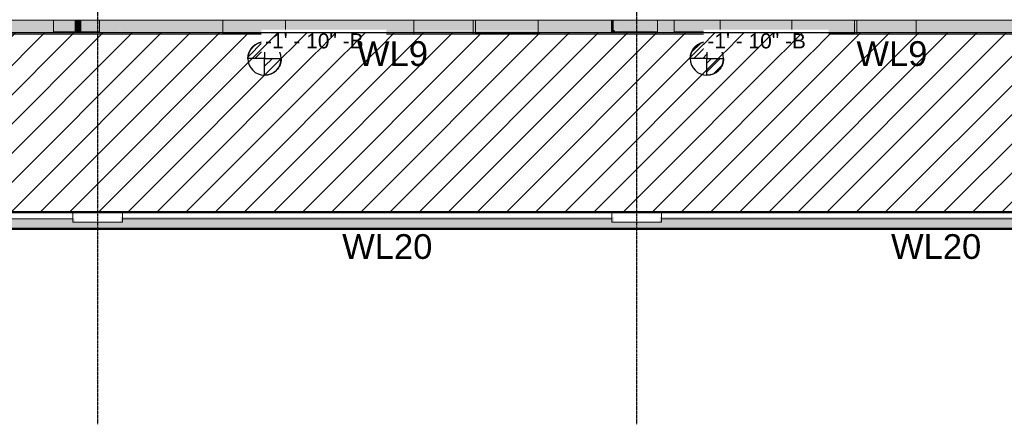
# Model space of a CAD drawing. Header units: inches. Extents: x -4126 to -1814, y 9773 to 12338.
# Tile 19 of 113: x -3529 to -2931, y 9773 to 10018. Entities that reach past the tile are written whole.
import ezdxf

# ---------------------------------------------------------------- set-up
doc = ezdxf.new("R2010")
doc.units = ezdxf.units.IN
doc.header["$MEASUREMENT"] = 0
doc.linetypes.add('Grid Line 1_2_', pattern=[0.875, 0.5, -0.125, 0.125, -0.125])
for name, color, linetype, lineweight in [('A-WALL', 113, 'Continuous', 13), ('G-ANNO-DIMS', 111, 'Continuous', 9), ('S-FNDN', 32, 'Continuous', 13), ('S-GRID', 1, 'Continuous', 9)]:
    doc.layers.add(name, color=color, linetype=linetype, lineweight=lineweight)
doc.layers.add('LOAD_HATCH', color=8, linetype='Continuous')
doc.layers.add('loads', color=1, linetype='Continuous')
doc.styles.add('Arial', font='Arial.ttf', dxfattribs={"height": 18})
doc.styles.add('Arial_2', font='arial.ttf', dxfattribs={"height": 9.070866})
pattern_1 = [(315, (32.413, 104.108), (0.027577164, 0.027577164), [])]
pattern_2 = [(315, (35.209, 104.108), (0.027577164, 0.027577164), [])]

# ---------------------------------------------------------------- blocks, each defined once
blk = doc.blocks.new('CTR - 1st Phase - Shell_rvt-1-FRAMING PLAN - 1ST FLOOR')
at = {"layer": 'A-WALL', "lineweight": 5, "transparency": 33554585}
h = blk.add_hatch(color=13, dxfattribs=at)
h.paths.add_polyline_path([(-3531.71, 10009.09), (-3495.32, 10009.09), (-3495.32, 10009.49), (-3770.72, 10009.49), (-3770.72, 10009.09)], flags=0)
h.paths.add_polyline_path([(-3819.32, 10009.09), (-3808.75, 10009.09), (-3808.75, 10009.49), (-3819.32, 10009.49)], flags=0)
h.paths.add_polyline_path([(-3531.71, 10010.44), (-3495.32, 10010.44), (-3495.32, 10010.59), (-3508.12, 10010.59), (-3508.12, 10010.87), (-3770.72, 10010.87), (-3770.72, 10010.44)], flags=0)
h.paths.add_polyline_path([(-3819.32, 10010.44), (-3808.75, 10010.44), (-3808.75, 10010.87), (-3819.32, 10010.87)], flags=0)
h.paths.add_polyline_path([(-3819.32, 10011.26), (-3808.75, 10011.26), (-3808.75, 10017.71), (-3819.32, 10017.71)], flags=0)
h.paths.add_polyline_path([(-3531.71, 10011.26), (-3508.12, 10011.26), (-3508.12, 10017.71), (-3770.72, 10017.71), (-3770.72, 10011.26)], flags=0)
h.paths.add_polyline_path([(-3252.14, 10011.98), (-3252.14, 10012.41), (-3253.46, 10012.41), (-3253.46, 10011.98)], flags=0)
h.paths.add_polyline_path([(-3405.42, 10011.98), (-3405.42, 10012.41), (-3467.32, 10012.41), (-3467.32, 10011.98)], flags=0)
h.paths.add_polyline_path([(-3367.4, 10011.98), (-3289.59, 10011.98), (-3289.59, 10012.41), (-3367.4, 10012.41)], flags=0)
h.paths.add_polyline_path([(-3214.11, 10011.98), (-3169.52, 10011.98), (-3169.52, 10012.41), (-3214.11, 10012.41)], flags=0)
h.paths.add_polyline_path([(-2746.16, 10011.98), (-2746.16, 10012.41), (-2772.51, 10012.41), (-2772.51, 10011.98)], flags=0)
h.paths.add_polyline_path([(-2718.29, 10011.98), (-2696.32, 10011.98), (-2696.32, 10012.41), (-2718.29, 10012.41)], flags=0)
h.paths.add_polyline_path([(-3020.79, 10011.98), (-3020.79, 10012.41), (-3022.11, 10012.41), (-3022.11, 10011.98)], flags=0)
h.paths.add_polyline_path([(-2641.82, 10011.98), (-2641.24, 10011.98), (-2641.24, 10012.41), (-2656.32, 10012.41), (-2656.32, 10011.98)], flags=0)
h.paths.add_polyline_path([(-3060.14, 10011.98), (-3060.14, 10012.41), (-3103.72, 10012.41), (-3103.72, 10011.98)], flags=0)
h.paths.add_polyline_path([(-2810.91, 10011.98), (-2810.54, 10011.98), (-2810.54, 10012.41), (-2810.91, 10012.41)], flags=0)
h.paths.add_polyline_path([(-2984.66, 10011.98), (-2886.39, 10011.98), (-2886.39, 10012.41), (-2984.66, 10012.41)], flags=0)
h.paths.add_polyline_path([(-3131.6, 10011.98), (-3131.6, 10012.41), (-3140.32, 10012.41), (-3140.32, 10011.98)], flags=0)
h.paths.add_polyline_path([(-2848.94, 10011.98), (-2848.94, 10012.41), (-2850.26, 10012.41), (-2850.26, 10011.98)], flags=0)
h.paths.add_polyline_path([(-3289.59, 10012.8), (-3289.59, 10017.71), (-3367.4, 10017.71), (-3367.4, 10012.8)], flags=0)
h.paths.add_polyline_path([(-3214.11, 10012.8), (-3169.52, 10012.8), (-3169.52, 10017.71), (-3214.11, 10017.71)], flags=0)
h.paths.add_polyline_path([(-3405.42, 10012.8), (-3405.42, 10017.71), (-3467.32, 10017.71), (-3467.32, 10012.8)], flags=0)
h.paths.add_polyline_path([(-3252.14, 10012.8), (-3252.14, 10017.71), (-3253.46, 10017.71), (-3253.46, 10012.8)], flags=0)
h.paths.add_polyline_path([(-3060.14, 10012.8), (-3060.14, 10017.71), (-3103.72, 10017.71), (-3103.72, 10012.8)], flags=0)
h.paths.add_polyline_path([(-2656.32, 10012.8), (-2641.24, 10012.8), (-2641.24, 10017.09), (-2641.82, 10017.09), (-2641.82, 10017.71), (-2656.32, 10017.71)], flags=0)
h.paths.add_polyline_path([(-2696.32, 10012.8), (-2696.32, 10017.71), (-2704.32, 10017.71), (-2704.32, 10017.59), (-2713.82, 10017.59), (-2713.82, 10017.71), (-2718.29, 10017.71), (-2718.29, 10012.8), (-2704.32, 10012.8)], flags=0)
h.paths.add_polyline_path([(-2772.51, 10012.8), (-2746.16, 10012.8), (-2746.16, 10017.71), (-2772.51, 10017.71)], flags=0)
h.paths.add_polyline_path([(-3020.79, 10012.8), (-3020.79, 10017.71), (-3022.11, 10017.71), (-3022.11, 10012.8)], flags=0)
h.paths.add_polyline_path([(-3140.32, 10012.8), (-3131.6, 10012.8), (-3131.6, 10017.71), (-3140.32, 10017.71)], flags=0)
h.paths.add_polyline_path([(-2810.91, 10012.8), (-2810.54, 10012.8), (-2810.54, 10017.71), (-2810.91, 10017.71)], flags=0)
h.paths.add_polyline_path([(-2886.39, 10012.8), (-2886.39, 10017.71), (-2984.66, 10017.71), (-2984.66, 10012.8)], flags=0)
h.paths.add_polyline_path([(-2850.26, 10012.8), (-2848.94, 10012.8), (-2848.94, 10017.71), (-2850.26, 10017.71)], flags=0)
h = blk.add_hatch(color=13, dxfattribs=at)
h.paths.add_polyline_path([(-3819.32, 10010.87), (-3808.75, 10010.87), (-3808.75, 10011.26), (-3819.32, 10011.26)], flags=0)
h.paths.add_polyline_path([(-3770.72, 10010.87), (-3508.12, 10010.87), (-3508.12, 10011.26), (-3770.72, 10011.26)], flags=0)
h.paths.add_polyline_path([(-3367.4, 10012.41), (-3289.59, 10012.41), (-3289.59, 10012.8), (-3367.4, 10012.8)], flags=0)
h.paths.add_polyline_path([(-3467.32, 10012.41), (-3405.42, 10012.41), (-3405.42, 10012.8), (-3467.32, 10012.8)], flags=0)
h.paths.add_polyline_path([(-3252.14, 10012.41), (-3252.14, 10012.8), (-3253.46, 10012.8), (-3253.46, 10012.41)], flags=0)
h.paths.add_polyline_path([(-3214.11, 10012.41), (-3169.52, 10012.41), (-3169.52, 10012.8), (-3214.11, 10012.8)], flags=0)
h.paths.add_polyline_path([(-2713.82, 10012.41), (-2696.32, 10012.41), (-2696.32, 10012.8), (-2718.29, 10012.8), (-2718.29, 10012.41)], flags=0)
h.paths.add_polyline_path([(-2810.54, 10012.41), (-2810.54, 10012.8), (-2810.91, 10012.8), (-2810.91, 10012.41)], flags=0)
h.paths.add_polyline_path([(-2772.51, 10012.41), (-2746.16, 10012.41), (-2746.16, 10012.8), (-2772.51, 10012.8)], flags=0)
h.paths.add_polyline_path([(-2848.94, 10012.41), (-2848.94, 10012.8), (-2850.26, 10012.8), (-2850.26, 10012.41)], flags=0)
h.paths.add_polyline_path([(-2984.66, 10012.41), (-2886.39, 10012.41), (-2886.39, 10012.8), (-2984.66, 10012.8)], flags=0)
h.paths.add_polyline_path([(-2656.32, 10012.41), (-2641.24, 10012.41), (-2641.24, 10012.8), (-2656.32, 10012.8)], flags=0)
h.paths.add_polyline_path([(-3022.11, 10012.41), (-3020.79, 10012.41), (-3020.79, 10012.8), (-3022.11, 10012.8)], flags=0)
h.paths.add_polyline_path([(-3060.14, 10012.41), (-3060.14, 10012.8), (-3103.72, 10012.8), (-3103.72, 10012.41)], flags=0)
h.paths.add_polyline_path([(-3131.6, 10012.41), (-3131.6, 10012.8), (-3140.32, 10012.8), (-3140.32, 10012.41)], flags=0)
h = blk.add_hatch(color=13, dxfattribs=at)
h.paths.add_polyline_path([(-3508.12, 10010.59), (-3495.32, 10010.59), (-3495.32, 10010.87), (-3508.12, 10010.87)], flags=0)
h.paths.add_polyline_path([(-3495.32, 10011.26), (-3495.32, 10017.71), (-3508.12, 10017.71), (-3508.12, 10011.26)], flags=0)
h = blk.add_hatch(color=13, dxfattribs=at)
h.paths.add_polyline_path([(-3491.32, 10009.09), (-3491.32, 10009.49), (-3495.32, 10009.49), (-3495.32, 10009.09), (-3494.54, 10009.09)], flags=0)
h.paths.add_polyline_path([(-3495.32, 10010.44), (-3491.32, 10010.44), (-3491.32, 10010.59), (-3495.32, 10010.59)], flags=0)
h.paths.add_polyline_path([(-3471.32, 10011.98), (-3467.32, 10011.98), (-3467.32, 10012.41), (-3471.32, 10012.41)], flags=0)
h.paths.add_polyline_path([(-3141.65, 10011.98), (-3140.32, 10011.98), (-3140.32, 10012.41), (-3141.65, 10012.41)], flags=0)
h.paths.add_polyline_path([(-3468.11, 10012.8), (-3467.32, 10012.8), (-3467.32, 10017.71), (-3471.32, 10017.71), (-3471.32, 10012.8)], flags=0)
h.paths.add_polyline_path([(-3141.11, 10012.8), (-3140.32, 10012.8), (-3140.32, 10017.71), (-3141.65, 10017.71), (-3141.65, 10012.8)], flags=0)
h = blk.add_hatch(color=13, dxfattribs=at)
h.paths.add_polyline_path([(-3471.32, 10009.09), (-3471.32, 10017.71), (-3480.25, 10017.71), (-3480.25, 10010.59), (-3491.32, 10010.59), (-3491.32, 10010.02), (-3495.32, 10010.02), (-3495.32, 10009.9), (-3491.32, 10009.86), (-3491.32, 10009.09)], flags=0)
h.paths.add_polyline_path([(-3144.32, 10009.09), (-3144.32, 10010.59), (-3164.32, 10010.59), (-3164.32, 10009.09)], flags=0)
h = blk.add_hatch(color=13, dxfattribs=at)
h.paths.add_polyline_path([(-3495.32, 10010.59), (-3491.32, 10010.59), (-3491.32, 10010.87), (-3495.32, 10010.87)], flags=0)
h.paths.add_polyline_path([(-3494.54, 10011.26), (-3491.32, 10011.26), (-3491.32, 10017.71), (-3495.32, 10017.71), (-3495.32, 10011.26)], flags=0)
for points in [[(-3480.25, 10010.59), (-3480.25, 10017.71), (-3491.32, 10017.71), (-3491.32, 10010.59)], [(-3405.42, 10012.41), (-3367.4, 10012.41), (-3367.4, 10012.8), (-3405.42, 10012.8)], [(-3261.58, 10012.41), (-3253.46, 10012.41), (-3253.46, 10012.8), (-3289.59, 10012.8), (-3289.59, 10012.41)], [(-3214.11, 10012.41), (-3214.11, 10012.8), (-3252.14, 10012.8), (-3252.14, 10012.41)], [(-3168.32, 10012.41), (-3168.32, 10012.8), (-3169.52, 10012.8), (-3169.52, 10012.41)], [(-3144.32, 10010.59), (-3144.32, 10017.71), (-3164.32, 10017.71), (-3164.32, 10010.59)], [(-3126.51, 10012.41), (-3103.72, 10012.41), (-3103.72, 10012.8), (-3131.6, 10012.8), (-3131.6, 10012.41)], [(-3022.11, 10012.41), (-3022.11, 10012.8), (-3060.14, 10012.8), (-3060.14, 10012.41)], [(-3020.79, 10012.41), (-2984.66, 10012.41), (-2984.66, 10012.8), (-3020.79, 10012.8)], [(-3495.32, 10010.87), (-3495.32, 10011.26), (-3508.12, 10011.26), (-3508.12, 10010.87)], [(-3495.32, 10010.87), (-3491.32, 10010.87), (-3491.32, 10011.26), (-3495.32, 10011.26)], [(-3367.4, 10011.56), (-3367.4, 10011.98), (-3405.42, 10011.98), (-3405.42, 10011.56), (-3396.64, 10011.56)], [(-3396.64, 10009.09), (-3367.4, 10009.09), (-3367.4, 10011.56), (-3405.42, 10011.56), (-3405.42, 10009.09)], [(-3289.59, 10011.56), (-3253.46, 10011.6), (-3253.46, 10011.98), (-3289.59, 10011.98), (-3289.59, 10011.6)], [(-3253.46, 10009.09), (-3253.46, 10011.56), (-3289.59, 10011.56), (-3289.59, 10009.09), (-3261.58, 10009.09)], [(-3252.14, 10011.56), (-3214.11, 10011.6), (-3214.11, 10011.98), (-3252.14, 10011.98), (-3252.14, 10011.6)], [(-3214.11, 10009.09), (-3214.11, 10011.56), (-3252.14, 10011.56), (-3252.14, 10009.09)], [(-3168.32, 10011.56), (-3168.32, 10011.98), (-3169.52, 10011.98), (-3169.52, 10011.56)], [(-3168.32, 10010.59), (-3168.32, 10011.56), (-3169.52, 10011.56), (-3169.52, 10010.59)], [(-3167.54, 10010.59), (-3167.54, 10011.56), (-3168.32, 10011.56), (-3168.32, 10010.59)], [(-3103.72, 10011.56), (-3103.72, 10011.98), (-3131.6, 10011.98), (-3131.6, 10011.56), (-3126.51, 10011.56)], [(-3131.6, 10010.59), (-3103.72, 10010.59), (-3103.72, 10011.56), (-3131.6, 10011.56)], [(-3022.11, 10011.56), (-3022.11, 10011.98), (-3060.14, 10011.98), (-3060.14, 10011.56)], [(-3060.14, 10009.09), (-3022.11, 10009.09), (-3022.11, 10011.56), (-3060.14, 10011.56)], [(-2984.66, 10011.56), (-2984.66, 10011.98), (-3020.79, 10011.98), (-3020.79, 10011.56), (-2991.44, 10011.56)], [(-2991.44, 10009.09), (-2984.66, 10009.09), (-2984.66, 10011.56), (-3020.79, 10011.56), (-3020.79, 10009.09)]]:
    blk.add_hatch(color=13, dxfattribs=at).paths.add_polyline_path(points, flags=0)
h = blk.add_hatch(color=13, dxfattribs=at)
h.paths.add_polyline_path([(-3471.32, 10012.41), (-3467.32, 10012.41), (-3467.32, 10012.8), (-3471.32, 10012.8)], flags=0)
h.paths.add_polyline_path([(-3141.65, 10012.41), (-3140.32, 10012.41), (-3140.32, 10012.8), (-3141.65, 10012.8)], flags=0)
h = blk.add_hatch(color=13, dxfattribs=at)
h.paths.add_polyline_path([(-3405.42, 10011.98), (-3367.4, 10011.98), (-3367.4, 10012.41), (-3405.42, 10012.41)], flags=0)
h.paths.add_polyline_path([(-3396.64, 10012.8), (-3367.4, 10012.8), (-3367.4, 10017.71), (-3405.42, 10017.71), (-3405.42, 10012.8)], flags=0)
h = blk.add_hatch(color=13, dxfattribs=at)
h.paths.add_polyline_path([(-3289.59, 10011.98), (-3253.46, 10011.98), (-3253.46, 10012.41), (-3289.59, 10012.41)], flags=0)
h.paths.add_polyline_path([(-3261.58, 10012.8), (-3253.46, 10012.8), (-3253.46, 10017.71), (-3289.59, 10017.71), (-3289.59, 10012.8)], flags=0)
h = blk.add_hatch(color=13, dxfattribs=at)
h.paths.add_polyline_path([(-3214.11, 10011.98), (-3214.11, 10012.41), (-3252.14, 10012.41), (-3252.14, 10011.98)], flags=0)
h.paths.add_polyline_path([(-3214.11, 10012.8), (-3214.11, 10017.71), (-3252.14, 10017.71), (-3252.14, 10012.8)], flags=0)
h = blk.add_hatch(color=13, dxfattribs=at)
h.paths.add_polyline_path([(-3169.52, 10011.98), (-3168.32, 10011.98), (-3168.32, 10012.41), (-3169.52, 10012.41)], flags=0)
h.paths.add_polyline_path([(-3169.52, 10012.8), (-3168.32, 10012.8), (-3168.32, 10017.71), (-3169.52, 10017.71)], flags=0)
h = blk.add_hatch(color=13, dxfattribs=at)
h.paths.add_polyline_path([(-3168.32, 10011.98), (-3164.32, 10011.98), (-3164.32, 10012.41), (-3168.32, 10012.41)], flags=0)
h.paths.add_polyline_path([(-3141.65, 10011.98), (-3141.65, 10012.41), (-3144.32, 10012.41), (-3144.32, 10011.98)], flags=0)
h.paths.add_polyline_path([(-3167.54, 10012.8), (-3164.32, 10012.8), (-3164.32, 10017.71), (-3168.32, 10017.71), (-3168.32, 10012.8)], flags=0)
h.paths.add_polyline_path([(-3141.65, 10012.8), (-3141.65, 10017.71), (-3144.32, 10017.71), (-3144.32, 10012.8)], flags=0)
h = blk.add_hatch(color=13, dxfattribs=at)
h.paths.add_polyline_path([(-3168.32, 10012.41), (-3164.32, 10012.41), (-3164.32, 10012.8), (-3168.32, 10012.8)], flags=0)
h.paths.add_polyline_path([(-3141.65, 10012.41), (-3141.65, 10012.8), (-3144.32, 10012.8), (-3144.32, 10012.41)], flags=0)
h = blk.add_hatch(color=13, dxfattribs=at)
h.paths.add_polyline_path([(-3131.6, 10011.98), (-3103.72, 10011.98), (-3103.72, 10012.41), (-3131.6, 10012.41)], flags=0)
h.paths.add_polyline_path([(-3126.51, 10012.8), (-3103.72, 10012.8), (-3103.72, 10017.71), (-3131.6, 10017.71), (-3131.6, 10012.8)], flags=0)
h = blk.add_hatch(color=13, dxfattribs=at)
h.paths.add_polyline_path([(-3060.14, 10011.98), (-3022.11, 10011.98), (-3022.11, 10012.41), (-3060.14, 10012.41)], flags=0)
h.paths.add_polyline_path([(-3022.11, 10012.8), (-3022.11, 10017.71), (-3060.14, 10017.71), (-3060.14, 10012.8)], flags=0)
h = blk.add_hatch(color=13, dxfattribs=at)
h.paths.add_polyline_path([(-3020.79, 10011.98), (-2984.66, 10011.98), (-2984.66, 10012.41), (-3020.79, 10012.41)], flags=0)
h.paths.add_polyline_path([(-2991.44, 10012.8), (-2984.66, 10012.8), (-2984.66, 10017.71), (-3020.79, 10017.71), (-3020.79, 10012.8)], flags=0)
h = blk.add_hatch(color=13, dxfattribs=at)
h.paths.add_polyline_path([(-3405.42, 10009.09), (-3405.42, 10011.98), (-3467.32, 10011.98), (-3467.32, 10009.09)], flags=0)
h.paths.add_polyline_path([(-3140.32, 10009.09), (-3060.14, 10009.09), (-3060.14, 10011.98), (-3103.72, 10011.98), (-3103.72, 10010.59), (-3131.6, 10010.59), (-3131.6, 10011.98), (-3140.32, 10011.98), (-3140.32, 10011.56)], flags=0)
h.paths.add_polyline_path([(-2641.24, 10009.09), (-2641.24, 10011.98), (-2656.32, 10011.98), (-2656.32, 10009.09)], flags=0)
h.paths.add_polyline_path([(-3169.52, 10009.09), (-3168.32, 10009.09), (-3168.32, 10010.59), (-3169.52, 10010.59), (-3169.52, 10011.98), (-3214.11, 10011.98), (-3214.11, 10009.09)], flags=0)
h.paths.add_polyline_path([(-2718.29, 10009.09), (-2696.32, 10009.09), (-2696.32, 10011.98), (-2718.29, 10011.98), (-2718.29, 10010.59), (-2746.16, 10010.59), (-2746.16, 10011.98), (-2772.51, 10011.98), (-2772.51, 10009.09), (-2721.3, 10009.09)], flags=0)
h.paths.add_polyline_path([(-3022.11, 10009.09), (-3020.79, 10009.09), (-3020.79, 10011.98), (-3022.11, 10011.98), (-3022.11, 10011.56)], flags=0)
h.paths.add_polyline_path([(-3252.14, 10009.09), (-3252.14, 10011.98), (-3253.46, 10011.98), (-3253.46, 10009.09)], flags=0)
h.paths.add_polyline_path([(-3289.59, 10009.09), (-3289.59, 10011.98), (-3367.4, 10011.98), (-3367.4, 10009.09)], flags=0)
h.paths.add_polyline_path([(-2984.66, 10009.09), (-2886.39, 10009.09), (-2886.39, 10011.98), (-2984.66, 10011.98), (-2984.66, 10011.56)], flags=0)
h.paths.add_polyline_path([(-2850.26, 10009.09), (-2848.94, 10009.09), (-2848.94, 10011.98), (-2850.26, 10011.98), (-2850.26, 10011.56)], flags=0)
h.paths.add_polyline_path([(-2810.54, 10009.09), (-2810.54, 10011.98), (-2810.91, 10011.98), (-2810.91, 10009.09)], flags=0)
h.paths.add_polyline_path([(-3770.72, 10009.49), (-3495.32, 10009.49), (-3495.32, 10009.9), (-3770.72, 10009.86)], flags=0)
h.paths.add_polyline_path([(-3808.75, 10009.49), (-3808.75, 10009.9), (-3819.32, 10009.86), (-3819.32, 10009.49)], flags=0)
h.paths.add_polyline_path([(-3808.75, 10010.02), (-3808.75, 10010.44), (-3819.32, 10010.44), (-3819.32, 10010.02)], flags=0)
h.paths.add_polyline_path([(-3495.32, 10010.02), (-3495.32, 10010.44), (-3770.72, 10010.44), (-3770.72, 10010.02), (-3531.71, 10010.02)], flags=0)
h = blk.add_hatch(color=13, dxfattribs=at)
h.paths.add_polyline_path([(-3531.71, 10009.9), (-3495.32, 10009.9), (-3495.32, 10010.02), (-3770.72, 10010.02), (-3770.72, 10009.9)], flags=0)
h.paths.add_polyline_path([(-3819.32, 10009.9), (-3808.75, 10009.9), (-3808.75, 10010.02), (-3819.32, 10010.02)], flags=0)
h = blk.add_hatch(color=13, dxfattribs=at)
h.paths.add_polyline_path([(-3141.65, 10009.09), (-3141.11, 10009.09), (-3141.11, 10011.56), (-3140.32, 10011.6), (-3140.32, 10011.98), (-3141.65, 10011.98), (-3141.65, 10010.59), (-3144.32, 10010.59), (-3144.32, 10009.09)], flags=0)
h.paths.add_polyline_path([(-3164.32, 10009.09), (-3164.32, 10010.59), (-3167.54, 10010.59), (-3167.54, 10009.09)], flags=0)
h.paths.add_polyline_path([(-3471.32, 10009.09), (-3468.11, 10009.09), (-3468.11, 10011.56), (-3467.32, 10011.6), (-3467.32, 10011.98), (-3471.32, 10011.98), (-3471.32, 10009.49)], flags=0)
h.paths.add_polyline_path([(-3491.32, 10009.49), (-3491.32, 10009.9), (-3495.32, 10009.86), (-3495.32, 10009.49), (-3494.54, 10009.49)], flags=0)
h.paths.add_polyline_path([(-3494.54, 10010.02), (-3491.32, 10010.06), (-3491.32, 10010.44), (-3495.32, 10010.44), (-3495.32, 10010.02)], flags=0)
h = blk.add_hatch(color=13, dxfattribs=at)
h.paths.add_polyline_path([(-3140.32, 10009.09), (-3140.32, 10011.56), (-3141.11, 10011.56), (-3141.11, 10009.09)], flags=0)
h.paths.add_polyline_path([(-3467.32, 10009.09), (-3467.32, 10011.56), (-3468.11, 10011.56), (-3468.11, 10009.09)], flags=0)
h.paths.add_polyline_path([(-3167.54, 10009.09), (-3167.54, 10010.59), (-3168.32, 10010.59), (-3168.32, 10009.09)], flags=0)
h = blk.add_hatch(color=13, dxfattribs=at)
h.paths.add_polyline_path([(-3167.54, 10011.56), (-3164.32, 10011.6), (-3164.32, 10011.98), (-3168.32, 10011.98), (-3168.32, 10011.56)], flags=0)
h.paths.add_polyline_path([(-3144.32, 10011.56), (-3141.65, 10011.6), (-3141.65, 10011.98), (-3144.32, 10011.98), (-3144.32, 10011.6)], flags=0)
h = blk.add_hatch(color=13, dxfattribs=at)
h.paths.add_polyline_path([(-3141.65, 10010.59), (-3141.65, 10011.56), (-3144.32, 10011.56), (-3144.32, 10010.59)], flags=0)
h.paths.add_polyline_path([(-3167.54, 10010.59), (-3164.32, 10010.59), (-3164.32, 10011.56), (-3167.54, 10011.56)], flags=0)
at = {"layer": 'A-WALL', "color": 9}
for p, q in [((-3495.32, 10017.71), (-3819.32, 10017.71)), ((-3491.32, 10017.71), (-3495.32, 10017.71)), ((-3471.32, 10017.71), (-3491.32, 10017.71)), ((-3467.32, 10017.71), (-3471.32, 10017.71)), ((-3168.32, 10017.71), (-3467.32, 10017.71)), ((-3164.32, 10017.71), (-3168.32, 10017.71)), ((-3144.32, 10017.71), (-3164.32, 10017.71)), ((-3140.32, 10017.71), (-3144.32, 10017.71)), ((-2841.32, 10017.71), (-3140.32, 10017.71)), ((-3819.32, 10009.09), (-3495.32, 10009.09)), ((-3495.32, 10009.09), (-3491.32, 10009.09)), ((-3491.32, 10009.09), (-3471.32, 10009.09)), ((-3471.32, 10009.09), (-3468.11, 10009.09)), ((-3468.11, 10009.09), (-3467.32, 10009.09)), ((-3467.32, 10009.09), (-3168.32, 10009.09)), ((-3168.32, 10009.09), (-3167.54, 10009.09)), ((-3167.54, 10009.09), (-3164.32, 10009.09)), ((-3164.32, 10009.09), (-3144.32, 10009.09)), ((-3144.32, 10009.09), (-3141.11, 10009.09)), ((-3141.11, 10009.09), (-3140.32, 10009.09)), ((-3140.32, 10009.09), (-2841.32, 10009.09))]:
    blk.add_line(p, q, dxfattribs=at)
at = {"layer": 'A-WALL', "color": 33}
for p, q in [((-3770.72, 10017.71), (-3508.12, 10017.71)), ((-3508.12, 10017.71), (-3495.32, 10017.71)), ((-3495.32, 10017.71), (-3508.12, 10017.71)), ((-3508.12, 10011.26), (-3508.12, 10017.71)), ((-3508.12, 10017.71), (-3508.12, 10011.26)), ((-3495.32, 10017.71), (-3491.32, 10017.71)), ((-3467.32, 10017.71), (-3405.42, 10017.71)), ((-3367.4, 10017.71), (-3405.42, 10017.71)), ((-3405.42, 10017.71), (-3367.4, 10017.71)), ((-3405.42, 10017.71), (-3405.42, 10012.8)), ((-3405.42, 10012.8), (-3405.42, 10017.71)), ((-3405.42, 10012.41), (-3405.42, 10011.98)), ((-3405.42, 10011.98), (-3405.42, 10012.41)), ((-3367.4, 10017.71), (-3289.59, 10017.71)), ((-3367.4, 10017.71), (-3367.4, 10012.8)), ((-3367.4, 10012.8), (-3367.4, 10017.71)), ((-3367.4, 10012.41), (-3367.4, 10011.98)), ((-3367.4, 10011.98), (-3367.4, 10012.41)), ((-3253.46, 10017.71), (-3289.59, 10017.71)), ((-3289.59, 10017.71), (-3253.46, 10017.71)), ((-3289.59, 10017.71), (-3289.59, 10012.8)), ((-3289.59, 10017.71), (-3289.59, 10012.8)), ((-3289.59, 10012.41), (-3289.59, 10011.98)), ((-3289.59, 10012.41), (-3289.59, 10011.98)), ((-3253.46, 10017.71), (-3252.14, 10017.71)), ((-3253.46, 10012.8), (-3253.46, 10017.71)), ((-3253.46, 10017.71), (-3253.46, 10012.8)), ((-3253.46, 10011.98), (-3253.46, 10012.41)), ((-3253.46, 10012.41), (-3253.46, 10011.98)), ((-3214.11, 10017.71), (-3252.14, 10017.71)), ((-3252.14, 10017.71), (-3214.11, 10017.71)), ((-3252.14, 10017.71), (-3252.14, 10012.8)), ((-3252.14, 10012.8), (-3252.14, 10017.71)), ((-3252.14, 10012.41), (-3252.14, 10011.98)), ((-3252.14, 10011.98), (-3252.14, 10012.41)), ((-3214.11, 10017.71), (-3169.52, 10017.71)), ((-3214.11, 10017.71), (-3214.11, 10012.8)), ((-3214.11, 10012.8), (-3214.11, 10017.71)), ((-3214.11, 10012.41), (-3214.11, 10011.98)), ((-3214.11, 10011.98), (-3214.11, 10012.41)), ((-3169.52, 10017.71), (-3168.32, 10017.71)), ((-3168.32, 10017.71), (-3169.52, 10017.71)), ((-3169.52, 10012.8), (-3169.52, 10017.71)), ((-3169.52, 10017.71), (-3169.52, 10012.8)), ((-3169.52, 10011.98), (-3169.52, 10012.41)), ((-3169.52, 10012.41), (-3169.52, 10011.98)), ((-3168.32, 10017.71), (-3164.32, 10017.71)), ((-3144.32, 10017.71), (-3141.65, 10017.71)), ((-3140.32, 10017.71), (-3131.6, 10017.71)), ((-3131.6, 10017.71), (-3103.72, 10017.71)), ((-3103.72, 10017.71), (-3131.6, 10017.71)), ((-3131.6, 10012.8), (-3131.6, 10017.71)), ((-3131.6, 10017.71), (-3131.6, 10012.8)), ((-3131.6, 10011.98), (-3131.6, 10012.41)), ((-3131.6, 10012.41), (-3131.6, 10011.98)), ((-3103.72, 10017.71), (-3060.14, 10017.71)), ((-3103.72, 10017.71), (-3103.72, 10012.8)), ((-3103.72, 10017.71), (-3103.72, 10012.8)), ((-3103.72, 10012.41), (-3103.72, 10011.98)), ((-3103.72, 10012.41), (-3103.72, 10011.98)), ((-3060.14, 10017.71), (-3022.11, 10017.71)), ((-3022.11, 10017.71), (-3060.14, 10017.71)), ((-3060.14, 10017.71), (-3060.14, 10012.8)), ((-3060.14, 10012.8), (-3060.14, 10017.71)), ((-3060.14, 10012.41), (-3060.14, 10011.98)), ((-3060.14, 10011.98), (-3060.14, 10012.41)), ((-3022.11, 10017.71), (-3020.79, 10017.71)), ((-3022.11, 10017.71), (-3022.11, 10012.8)), ((-3022.11, 10012.8), (-3022.11, 10017.71)), ((-3022.11, 10012.41), (-3022.11, 10011.98)), ((-3022.11, 10011.98), (-3022.11, 10012.41)), ((-3020.79, 10017.71), (-2984.66, 10017.71)), ((-2984.66, 10017.71), (-3020.79, 10017.71)), ((-3020.79, 10017.71), (-3020.79, 10012.8)), ((-3020.79, 10012.8), (-3020.79, 10017.71)), ((-3020.79, 10012.41), (-3020.79, 10011.98)), ((-3020.79, 10011.98), (-3020.79, 10012.41)), ((-2984.66, 10017.71), (-2886.39, 10017.71)), ((-2984.66, 10012.8), (-2984.66, 10017.71)), ((-2984.66, 10012.8), (-2984.66, 10017.71)), ((-2984.66, 10011.98), (-2984.66, 10012.41)), ((-2984.66, 10011.98), (-2984.66, 10012.41)), ((-3495.32, 10009.09), (-3770.72, 10009.09)), ((-3508.12, 10010.59), (-3508.12, 10010.87)), ((-3508.12, 10010.87), (-3508.12, 10010.59)), ((-3508.12, 10010.59), (-3495.32, 10010.59)), ((-3495.32, 10010.59), (-3508.12, 10010.59))]:
    blk.add_line(p, q, dxfattribs=at)
at = {"layer": 'A-WALL', "color": 23}
for p, q in [((-3508.12, 10017.71), (-3495.32, 10017.71)), ((-3491.32, 10017.71), (-3480.25, 10017.71)), ((-3405.42, 10017.71), (-3367.4, 10017.71)), ((-3289.59, 10017.71), (-3253.46, 10017.71)), ((-3252.14, 10017.71), (-3214.11, 10017.71)), ((-3169.52, 10017.71), (-3168.32, 10017.71)), ((-3164.32, 10017.71), (-3144.32, 10017.71)), ((-3131.6, 10017.71), (-3103.72, 10017.71)), ((-3060.14, 10017.71), (-3022.11, 10017.71)), ((-3020.79, 10017.71), (-2984.66, 10017.71)), ((-3367.4, 10009.09), (-3405.42, 10009.09)), ((-3253.46, 10009.09), (-3289.59, 10009.09)), ((-3214.11, 10009.09), (-3252.14, 10009.09)), ((-3022.11, 10009.09), (-3060.14, 10009.09)), ((-2984.66, 10009.09), (-3020.79, 10009.09))]:
    blk.add_line(p, q, dxfattribs=at)
at = {"layer": 'A-WALL', "color": 253}
for p, q in [((-3495.32, 10017.71), (-3491.32, 10017.71)), ((-3491.32, 10017.71), (-3495.32, 10017.71)), ((-3491.32, 10017.71), (-3480.25, 10017.71)), ((-3480.25, 10017.71), (-3491.32, 10017.71)), ((-3480.25, 10017.71), (-3471.32, 10017.71)), ((-3480.25, 10017.71), (-3480.25, 10010.59)), ((-3480.25, 10017.71), (-3480.25, 10010.59)), ((-3471.32, 10017.71), (-3467.32, 10017.71)), ((-3405.42, 10012.8), (-3405.42, 10012.41)), ((-3405.42, 10012.41), (-3405.42, 10012.8)), ((-3367.4, 10012.8), (-3367.4, 10012.41)), ((-3367.4, 10012.41), (-3367.4, 10012.8)), ((-3289.59, 10012.8), (-3289.59, 10012.41)), ((-3289.59, 10012.8), (-3289.59, 10012.41)), ((-3253.46, 10012.41), (-3253.46, 10012.8)), ((-3253.46, 10012.8), (-3253.46, 10012.41)), ((-3252.14, 10012.8), (-3252.14, 10012.41)), ((-3252.14, 10012.41), (-3252.14, 10012.8)), ((-3214.11, 10012.8), (-3214.11, 10012.41)), ((-3214.11, 10012.41), (-3214.11, 10012.8)), ((-3169.52, 10012.41), (-3169.52, 10012.8)), ((-3169.52, 10012.8), (-3169.52, 10012.41)), ((-3168.32, 10017.71), (-3164.32, 10017.71)), ((-3164.32, 10017.71), (-3168.32, 10017.71)), ((-3164.32, 10017.71), (-3144.32, 10017.71)), ((-3144.32, 10017.71), (-3164.32, 10017.71)), ((-3144.32, 10017.71), (-3141.65, 10017.71)), ((-3141.65, 10017.71), (-3144.32, 10017.71)), ((-3141.65, 10017.71), (-3140.32, 10017.71)), ((-3141.65, 10017.71), (-3141.65, 10012.8)), ((-3141.65, 10017.71), (-3141.65, 10012.8)), ((-3141.65, 10012.8), (-3141.65, 10012.41)), ((-3141.65, 10012.8), (-3141.65, 10012.41)), ((-3141.65, 10012.41), (-3141.65, 10011.98)), ((-3141.65, 10012.41), (-3141.65, 10011.98)), ((-3131.6, 10012.41), (-3131.6, 10012.8)), ((-3131.6, 10012.8), (-3131.6, 10012.41)), ((-3103.72, 10012.8), (-3103.72, 10012.41)), ((-3103.72, 10012.8), (-3103.72, 10012.41)), ((-3060.14, 10012.8), (-3060.14, 10012.41)), ((-3060.14, 10012.41), (-3060.14, 10012.8)), ((-3022.11, 10012.8), (-3022.11, 10012.41)), ((-3022.11, 10012.41), (-3022.11, 10012.8)), ((-3020.79, 10012.8), (-3020.79, 10012.41)), ((-3020.79, 10012.41), (-3020.79, 10012.8)), ((-2984.66, 10012.41), (-2984.66, 10012.8)), ((-2984.66, 10012.41), (-2984.66, 10012.8)), ((-3508.12, 10010.87), (-3508.12, 10011.26)), ((-3508.12, 10011.26), (-3508.12, 10010.87)), ((-3495.32, 10010.59), (-3491.32, 10010.59)), ((-3491.32, 10010.59), (-3495.32, 10010.59)), ((-3491.32, 10009.09), (-3495.32, 10009.09)), ((-3491.32, 10010.59), (-3480.25, 10010.59)), ((-3480.25, 10010.59), (-3491.32, 10010.59)), ((-3471.32, 10009.09), (-3491.32, 10009.09)), ((-3468.11, 10009.09), (-3471.32, 10009.09)), ((-3467.32, 10009.09), (-3468.11, 10009.09)), ((-3405.42, 10009.09), (-3467.32, 10009.09)), ((-3405.42, 10011.98), (-3405.42, 10011.6)), ((-3405.42, 10011.6), (-3405.42, 10011.98)), ((-3405.42, 10011.56), (-3405.42, 10009.09)), ((-3405.42, 10009.84), (-3405.42, 10011.56)), ((-3367.4, 10009.84), (-3405.42, 10009.84)), ((-3405.42, 10009.84), (-3367.4, 10009.84)), ((-3405.42, 10009.09), (-3405.42, 10009.84)), ((-3405.42, 10009.09), (-3367.4, 10009.09)), ((-3367.4, 10009.09), (-3405.42, 10009.09)), ((-3367.4, 10011.98), (-3367.4, 10011.6)), ((-3367.4, 10011.6), (-3367.4, 10011.98)), ((-3367.4, 10011.56), (-3367.4, 10009.84)), ((-3367.4, 10009.09), (-3367.4, 10011.56)), ((-3367.4, 10009.09), (-3367.4, 10009.84)), ((-3289.59, 10009.09), (-3367.4, 10009.09)), ((-3289.59, 10011.98), (-3289.59, 10011.6)), ((-3289.59, 10011.98), (-3289.59, 10011.6)), ((-3289.59, 10011.56), (-3289.59, 10009.09)), ((-3289.59, 10011.56), (-3289.59, 10009.09)), ((-3253.46, 10009.09), (-3289.59, 10009.09)), ((-3289.59, 10009.09), (-3253.46, 10009.09)), ((-3253.46, 10011.6), (-3253.46, 10011.98)), ((-3253.46, 10011.98), (-3253.46, 10011.6)), ((-3253.46, 10009.09), (-3253.46, 10011.56)), ((-3253.46, 10011.56), (-3253.46, 10009.09)), ((-3252.14, 10009.09), (-3253.46, 10009.09)), ((-3252.14, 10011.98), (-3252.14, 10011.6)), ((-3252.14, 10011.6), (-3252.14, 10011.98)), ((-3252.14, 10011.56), (-3252.14, 10009.09)), ((-3252.14, 10009.84), (-3252.14, 10011.56)), ((-3214.11, 10009.84), (-3252.14, 10009.84)), ((-3252.14, 10009.84), (-3214.11, 10009.84)), ((-3252.14, 10009.09), (-3252.14, 10009.84)), ((-3252.14, 10009.09), (-3214.11, 10009.09)), ((-3214.11, 10009.09), (-3252.14, 10009.09)), ((-3214.11, 10011.98), (-3214.11, 10011.6)), ((-3214.11, 10011.6), (-3214.11, 10011.98)), ((-3214.11, 10011.56), (-3214.11, 10009.84)), ((-3214.11, 10009.09), (-3214.11, 10011.56)), ((-3214.11, 10009.09), (-3214.11, 10009.84)), ((-3168.32, 10009.09), (-3214.11, 10009.09)), ((-3169.52, 10011.6), (-3169.52, 10011.98)), ((-3169.52, 10011.98), (-3169.52, 10011.6)), ((-3169.52, 10010.59), (-3169.52, 10011.56)), ((-3169.52, 10011.56), (-3169.52, 10010.59)), ((-3169.52, 10010.59), (-3168.32, 10010.59)), ((-3168.32, 10010.59), (-3169.52, 10010.59)), ((-3168.32, 10010.59), (-3167.54, 10010.59)), ((-3167.54, 10010.59), (-3168.32, 10010.59)), ((-3167.54, 10009.09), (-3168.32, 10009.09)), ((-3167.54, 10010.59), (-3164.32, 10010.59)), ((-3164.32, 10010.59), (-3167.54, 10010.59)), ((-3164.32, 10009.09), (-3167.54, 10009.09)), ((-3164.32, 10010.59), (-3144.32, 10010.59)), ((-3144.32, 10010.59), (-3164.32, 10010.59)), ((-3144.32, 10009.09), (-3164.32, 10009.09)), ((-3144.32, 10010.59), (-3141.65, 10010.59)), ((-3141.65, 10010.59), (-3144.32, 10010.59)), ((-3141.11, 10009.09), (-3144.32, 10009.09)), ((-3141.65, 10011.98), (-3141.65, 10011.6)), ((-3141.65, 10011.98), (-3141.65, 10011.6)), ((-3141.65, 10011.56), (-3141.65, 10010.59)), ((-3141.65, 10011.56), (-3141.65, 10010.59)), ((-3140.32, 10009.09), (-3141.11, 10009.09)), ((-3060.14, 10009.09), (-3140.32, 10009.09)), ((-3131.6, 10011.6), (-3131.6, 10011.98)), ((-3131.6, 10011.98), (-3131.6, 10011.6)), ((-3131.6, 10010.59), (-3131.6, 10011.56)), ((-3131.6, 10011.56), (-3131.6, 10010.59)), ((-3131.6, 10010.59), (-3103.72, 10010.59)), ((-3103.72, 10010.59), (-3131.6, 10010.59)), ((-3103.72, 10011.98), (-3103.72, 10011.6)), ((-3103.72, 10011.98), (-3103.72, 10011.6)), ((-3103.72, 10011.56), (-3103.72, 10010.59)), ((-3103.72, 10011.56), (-3103.72, 10010.59)), ((-3060.14, 10011.98), (-3060.14, 10011.6)), ((-3060.14, 10011.6), (-3060.14, 10011.98)), ((-3060.14, 10011.56), (-3060.14, 10009.09)), ((-3060.14, 10009.84), (-3060.14, 10011.56)), ((-3022.11, 10009.84), (-3060.14, 10009.84)), ((-3060.14, 10009.84), (-3022.11, 10009.84)), ((-3060.14, 10009.09), (-3060.14, 10009.84)), ((-3060.14, 10009.09), (-3022.11, 10009.09)), ((-3022.11, 10009.09), (-3060.14, 10009.09)), ((-3022.11, 10011.98), (-3022.11, 10011.6)), ((-3022.11, 10011.6), (-3022.11, 10011.98)), ((-3022.11, 10011.56), (-3022.11, 10009.84)), ((-3022.11, 10009.09), (-3022.11, 10011.56)), ((-3022.11, 10009.09), (-3022.11, 10009.84)), ((-3020.79, 10009.09), (-3022.11, 10009.09)), ((-3020.79, 10011.98), (-3020.79, 10011.6)), ((-3020.79, 10011.6), (-3020.79, 10011.98)), ((-3020.79, 10011.56), (-3020.79, 10009.09)), ((-3020.79, 10009.09), (-3020.79, 10011.56)), ((-3020.79, 10009.09), (-2984.66, 10009.09)), ((-2984.66, 10009.09), (-3020.79, 10009.09)), ((-2984.66, 10011.6), (-2984.66, 10011.98)), ((-2984.66, 10011.6), (-2984.66, 10011.98)), ((-2984.66, 10009.09), (-2984.66, 10011.56)), ((-2984.66, 10009.09), (-2984.66, 10011.56)), ((-2886.39, 10009.09), (-2984.66, 10009.09))]:
    blk.add_line(p, q, dxfattribs=at)
blk = doc.blocks.new('Spot Elevations - Símbolo de cota horizontal-V285-FRAMING PLAN - 1ST FLOOR')
at = {"layer": 'G-ANNO-DIMS'}
h = blk.add_hatch(dxfattribs=at)
h.set_pattern_fill('FP_90', color=256, style=0, pattern_type=2)
h.set_pattern_definition(pattern_1)
edge = h.paths.add_edge_path(flags=0)
edge.add_arc((0, 0), 0.1053, 0, 90, ccw=False)
edge.add_line((0.1053, 0), (0, 0))
edge.add_line((0, 0), (0, 0.1053))
h = blk.add_hatch(dxfattribs=at)
h.set_pattern_fill('FP_90', color=256, style=0, pattern_type=2)
h.set_pattern_definition(pattern_1)
edge = h.paths.add_edge_path(flags=0)
edge.add_arc((0, 0), 0.1053, 0, 90, ccw=False)
edge.add_line((0.1053, 0), (0, 0))
edge.add_line((0, 0), (0, 0.1053))
h = blk.add_hatch(dxfattribs=at)
h.set_pattern_fill('FP_90', color=256, style=0, pattern_type=2)
h.set_pattern_definition(pattern_1)
edge = h.paths.add_edge_path(flags=0)
edge.add_arc((0, 0), 0.1053, 180, 270, ccw=False)
edge.add_line((-0.1053, 0), (0, 0))
edge.add_line((0, 0), (0, -0.1053))
h = blk.add_hatch(dxfattribs=at)
h.set_pattern_fill('FP_90', color=256, style=0, pattern_type=2)
h.set_pattern_definition(pattern_1)
edge = h.paths.add_edge_path(flags=0)
edge.add_arc((0, 0), 0.1053, 180, 270, ccw=False)
edge.add_line((-0.1053, 0), (0, 0))
edge.add_line((0, 0), (0, -0.1053))
at = {"layer": 'G-ANNO-DIMS', "lineweight": 30}
for p, q in [((0, 0.1053), (0, 0)), ((0, 0), (-0.1053, 0)), ((0, 0), (0.1053, 0)), ((0, -0.1053), (0, 0))]:
    blk.add_line(p, q, dxfattribs=at)
blk.add_circle((0, 0), 0.1053, dxfattribs=at)
for start, end in [(360, 90), (180, 270)]:
    blk.add_arc((0, 0), 0.1053, start, end, dxfattribs=at)
blk = doc.blocks.new('Spot Elevations - Símbolo de cota horizontal-V287-FRAMING PLAN - 1ST FLOOR')
at = {"layer": 'G-ANNO-DIMS'}
h = blk.add_hatch(dxfattribs=at)
h.set_pattern_fill('FP_92', color=256, style=0, pattern_type=2)
h.set_pattern_definition(pattern_2)
edge = h.paths.add_edge_path(flags=0)
edge.add_arc((0, 0), 0.1053, 0, 90, ccw=False)
edge.add_line((0.1053, 0), (0, 0))
edge.add_line((0, 0), (0, 0.1053))
h = blk.add_hatch(dxfattribs=at)
h.set_pattern_fill('FP_92', color=256, style=0, pattern_type=2)
h.set_pattern_definition(pattern_2)
edge = h.paths.add_edge_path(flags=0)
edge.add_arc((0, 0), 0.1053, 0, 90, ccw=False)
edge.add_line((0.1053, 0), (0, 0))
edge.add_line((0, 0), (0, 0.1053))
h = blk.add_hatch(dxfattribs=at)
h.set_pattern_fill('FP_92', color=256, style=0, pattern_type=2)
h.set_pattern_definition(pattern_2)
edge = h.paths.add_edge_path(flags=0)
edge.add_arc((0, 0), 0.1053, 180, 270, ccw=False)
edge.add_line((-0.1053, 0), (0, 0))
edge.add_line((0, 0), (0, -0.1053))
h = blk.add_hatch(dxfattribs=at)
h.set_pattern_fill('FP_92', color=256, style=0, pattern_type=2)
h.set_pattern_definition(pattern_2)
edge = h.paths.add_edge_path(flags=0)
edge.add_arc((0, 0), 0.1053, 180, 270, ccw=False)
edge.add_line((-0.1053, 0), (0, 0))
edge.add_line((0, 0), (0, -0.1053))
at = {"layer": 'G-ANNO-DIMS', "lineweight": 30}
for p, q in [((0, 0.1053), (0, 0)), ((0, 0), (-0.1053, 0)), ((0, 0), (0.1053, 0)), ((0, -0.1053), (0, 0))]:
    blk.add_line(p, q, dxfattribs=at)
blk.add_circle((0, 0), 0.1053, dxfattribs=at)
for start, end in [(360, 90), (180, 270)]:
    blk.add_arc((0, 0), 0.1053, start, end, dxfattribs=at)

msp = doc.modelspace()

# ---------------------------------------------------------------- hatches: boundary and pattern name
at = {"layer": 'S-FNDN', "transparency": 33554483}
h = msp.add_hatch(color=256, dxfattribs=at)
h.paths.add_polyline_path([(-2181.032, 9891.189), (-1953.324, 9891.189), (-1953.324, 9897.189), (-2159.324, 9897.189), (-2159.324, 9895.205), (-2187.324, 9895.205), (-2187.324, 9898.189), (-2486.324, 9898.189), (-2486.324, 9895.205), (-2514.324, 9895.205), (-2514.324, 9898.189), (-2634.324, 9898.189), (-2634.324, 9891.189), (-2451.168, 9891.189)], flags=0)
h.paths.add_polyline_path([(-3141.111, 9891.189), (-2790.324, 9891.189), (-2790.324, 9898.189), (-2813.324, 9898.189), (-2813.324, 9895.205), (-2841.324, 9895.205), (-2841.324, 9898.189), (-3140.324, 9898.189), (-3140.324, 9895.205), (-3168.324, 9895.205), (-3168.324, 9898.189), (-3467.324, 9898.189), (-3467.324, 9895.205), (-3495.324, 9895.205), (-3495.324, 9897.189), (-3823.324, 9897.189), (-3823.324, 9901.189), (-3829.324, 9901.189), (-3829.324, 9891.189), (-3167.536, 9891.189)], flags=0)
h.paths.add_polyline_path([(-2754.324, 9891.189), (-2730.324, 9891.189), (-2730.324, 9898.189), (-2754.324, 9898.189), (-2754.324, 9895.205)], flags=0)
h.paths.add_polyline_path([(-2694.324, 9891.189), (-2670.324, 9891.189), (-2670.324, 9898.189), (-2694.324, 9898.189), (-2694.324, 9895.16)], flags=0)

# ---------------------------------------------------------------- linework, layer by layer
at = {"layer": 'S-FNDN', "lineweight": 50}
for p, q in [((-3819.324, 9901.189), (-1953.324, 9901.189)), ((-1943.324, 9891.189), (-3829.324, 9891.189))]:
    msp.add_line(p, q, dxfattribs=at)
at = {"layer": 'S-FNDN'}
for p, q in [((-3496.324, 9901.189), (-3496.324, 9895.189)), ((-3466.324, 9901.189), (-3466.324, 9895.189)), ((-3169.324, 9901.189), (-3169.324, 9895.189)), ((-3139.324, 9901.189), (-3139.324, 9895.189)), ((-3496.324, 9897.189), (-3823.324, 9897.189)), ((-3466.324, 9895.189), (-3496.324, 9895.189)), ((-3169.324, 9897.189), (-3466.324, 9897.189)), ((-3139.324, 9895.189), (-3169.324, 9895.189)), ((-2842.324, 9897.189), (-3139.324, 9897.189))]:
    msp.add_line(p, q, dxfattribs=at)
at = {"layer": 'S-GRID', "linetype": 'Grid Line 1_2_', "lineweight": 30}
for p, q in [((-3481.324, 9772.61), (-3481.324, 12288.555)), ((-3154.324, 9772.61), (-3154.324, 12288.555))]:
    msp.add_line(p, q, dxfattribs=at)

# ---------------------------------------------------------------- block references
at = {"lineweight": 5}
msp.add_blockref('CTR - 1st Phase - Shell_rvt-1-FRAMING PLAN - 1ST FLOOR', (0, 0), dxfattribs=at)
at = {"layer": 'G-ANNO-DIMS', "lineweight": 30, "extrusion": (0, 0, -1), "xscale": 95.99999999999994, "yscale": 95.99999999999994, "zscale": 95.99999999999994, "rotation": 180}
for name, p in [('Spot Elevations - Símbolo de cota horizontal-V287-FRAMING PLAN - 1ST FLOOR', (3380.045, 9994.37)), ('Spot Elevations - Símbolo de cota horizontal-V285-FRAMING PLAN - 1ST FLOOR', (3111.678, 9994.37))]:
    msp.add_blockref(name, p, dxfattribs=at)

# ---------------------------------------------------------------- texts
at = {"layer": 'loads', "char_height": 15, "width": 29.92125, "attachment_point": 1, "style": 'Arial'}
for s, insert in [('WL9', (-3021, 10004.884)), ('WL20', (-3333, 9887.884)), ('WL20', (-3000, 9887.884))]:
    msp.add_mtext(s, dxfattribs=dict(at, insert=insert))

# ---------------------------------------------------------------- next in the draw order: texts
at = {"layer": 'G-ANNO-DIMS', "char_height": 9.07087, "width": 71.29666, "attachment_point": 1, "line_spacing_factor": 0.941778, "style": 'Arial_2', "bg_fill": 3, "box_fill_scale": 1.25, "bg_fill_color": 256, "bg_fill_true_color": 13158600, "bg_fill_transparency": 0}
for insert in [(-3379.752, 10009.573), (-3111.385, 10009.573)]:
    msp.add_mtext('-1\' - 10" -B', dxfattribs=dict(at, insert=insert))

# ---------------------------------------------------------------- next in the draw order: hatches: boundary and pattern name
at = {"layer": 'LOAD_HATCH'}
h = msp.add_hatch(dxfattribs=at)
h.set_pattern_fill('ANSI31', color=256, scale=100, style=0)
h.paths.add_polyline_path([(-3819.324, 9901.189), (-3819.324, 10010.089), (-2098.262, 10010.089), (-2098.262, 10821.489), (-3401.049, 10821.489), (-3400.049, 11277.289), (-2098.262, 11277.289), (-2098.262, 12077.189), (-1943.324, 12077.189), (-1943.324, 9901.189)])

# ---------------------------------------------------------------- next in the draw order: linework, layer by layer
msp.add_lwpolyline([(-3400.049, 11277.289), (-2098.262, 11277.289), (-2098.262, 12077.189), (-1943.324, 12077.189), (-1943.324, 9901.189), (-3819.324, 9901.189), (-3819.324, 10010.089), (-2098.262, 10010.089), (-2098.262, 10821.489), (-3401.049, 10821.489)], close=True, dxfattribs=at)

# ---------------------------------------------------------------- next in the draw order: texts
at = {"layer": 'loads', "insert": (-3324, 10004.884), "char_height": 15, "width": 29.92125, "attachment_point": 1, "style": 'Arial'}
msp.add_mtext('WL9', dxfattribs=at)

doc.saveas('drawing.dxf')
